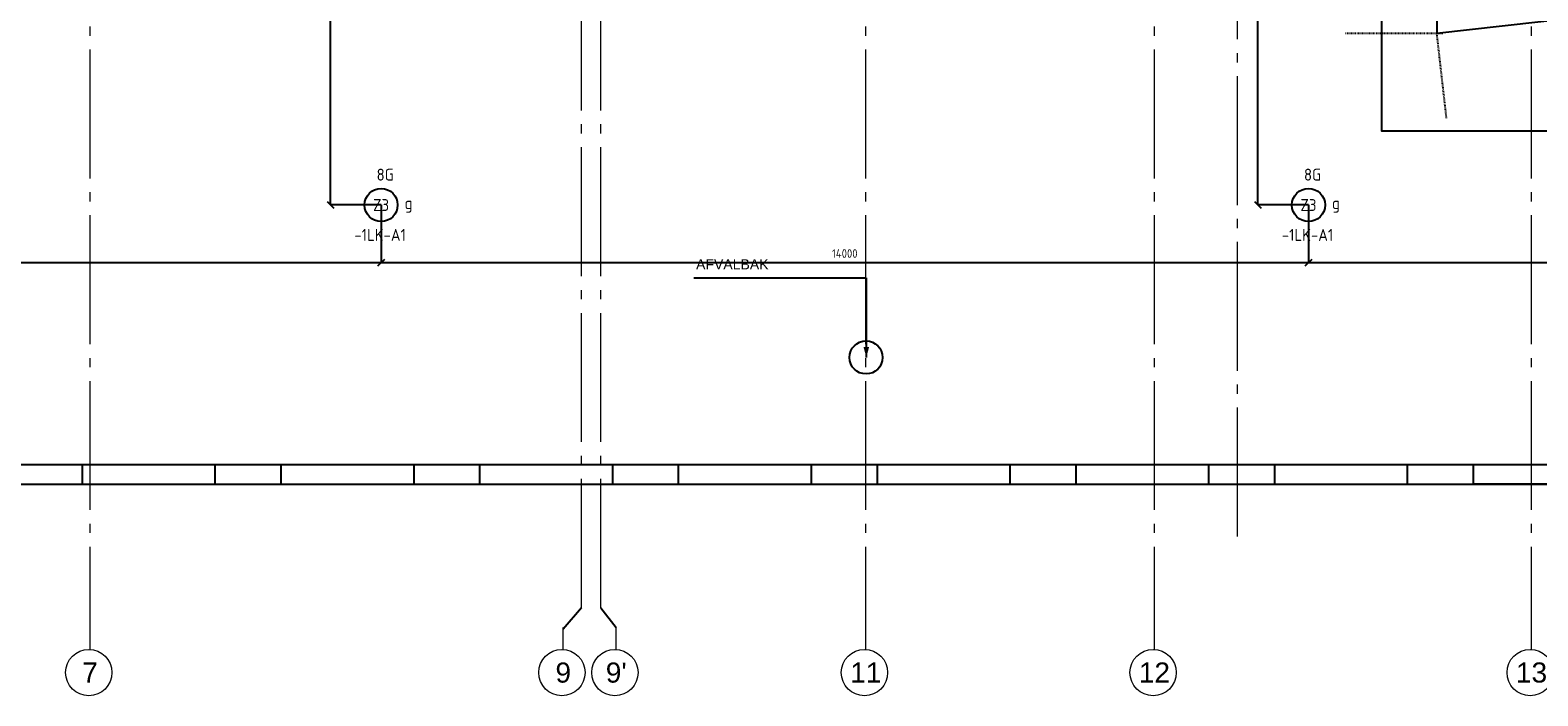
# Model space of a CAD drawing. Header units: millimetres. Extents: x -38031 to 123247, y -16330 to 129979.
# Tile 5 of 235: x -12615 to 10146, y -16330 to -6289. Entities that reach past the tile are written whole.
import ezdxf
from ezdxf.enums import TextEntityAlignment as Align

# ---------------------------------------------------------------- set-up
doc = ezdxf.new("R2010")
doc.units = ezdxf.units.MM
doc.header["$LTSCALE"] = 50
doc.linetypes.add('STYLE_01', pattern=[0.41664, 0.20828, -0.20836])
doc.linetypes.add('STYLE_11', pattern=[5, 3.888855, -0.416718, 0.277786, -0.416641])
for name, color, linetype in [('AL$1A---_ALGEMEEN', 8, 'Continuous'), ('AT$1A---_TEKST100', 8, 'Continuous'), ('BOUWKUNDIG', 8, 'Continuous'), ('EL6311--buitenverlichting', 3, 'Continuous'), ('maatvoering', 1, 'Continuous')]:
    doc.layers.add(name, color=color, linetype=linetype)
doc.layers.add('stramien', color=1, linetype='STYLE_11', lineweight=15)
doc.styles.add('Arial', font='ARIAL.TTF')
doc.styles.add('BURO-018', font='iso.shx', dxfattribs={"height": 90})
doc.styles.get("Standard").update_dxf_attribs({"font": 'iso.shx'})
doc.dimstyles.new('STABICAD', dxfattribs={"dimscale": 100, "dimtxt": 1.3, "dimasz": 1, "dimexe": 0, "dimexo": 0, "dimgap": 1.5, "dimtad": 0, "dimdec": 0, "dimrnd": 10, "dimzin": 0, "dimdsep": 46, "dimtxsty": 'Standard', "dimblk1": 'OBLIQUE', "dimblk2": 'OBLIQUE', "dimsah": 1, "dimcen": -3, "dimclrd": 1, "dimclre": 1, "dimclrt": 1, "dimadec": 0, "dimazin": 0, "dimtfac": 1, "dimtdec": 0, "dimtofl": 0, "dimtmove": 2, "dimatfit": 3, "dimfxl": 0, "dimtvp": 1.055556, "dimtolj": 1, "dimtzin": 0, "dimarcsym": 0})

# ---------------------------------------------------------------- blocks, each defined once
blk = doc.blocks.new('1115B3A')
at = {"color": 0, "linetype": 'Continuous'}
blk.add_circle((0, 0), 2.5, dxfattribs=at)
at = {"color": 0, "linetype": 'Continuous', "style": 'BURO-018'}
for tag, p in [('E_GKAST', (0, 8)), ('E_GROEP', (0, 5)), ('E_SGROEP', (4.5, 5)), ('E_ARMCODE', (0, 0)), ('E_SLET', (4.5, -1))]:
    blk.add_attdef(tag, text='', height=1.8, dxfattribs=at).set_placement(p, align=Align.MIDDLE)
blk = doc.blocks.new('Group-25')
at = {"layer": 'AL$1A---_ALGEMEEN', "color": 0}
for points in [[(-47186, -41715), (-89786, -41715), (-89786, -30875)], [(-9201, -41421), (-9186, -41421), (-9186, -41421), (-47186, -41421)]]:
    blk.add_lwpolyline(points, dxfattribs=at)
at = {"color": 0}
for points in [[(-68186, -41415), (-66186, -41415), (-66186, -41715), (-68186, -41715)], [(-65186, -41415), (-63186, -41415), (-63186, -41715), (-65186, -41715)], [(-62186, -41415), (-60186, -41415), (-60186, -41715), (-62186, -41715)], [(-59186, -41415), (-57186, -41415), (-57186, -41715), (-59186, -41715)], [(-56186, -41415), (-54186, -41415), (-54186, -41715), (-56186, -41715)], [(-47186, -41415), (-45186, -41415), (-45186, -41715), (-47186, -41715)]]:
    blk.add_wipeout(points, dxfattribs=at).dxf.layer = 'AL$1A---_ALGEMEEN'
at = {"layer": 'AL$1A---_ALGEMEEN', "color": 0}
for p, q in [((-89161, -41415), (-47186, -41415)), ((-47186, -41709), (-9181, -41709))]:
    blk.add_line(p, q, dxfattribs=at)
for points in [[(-68186, -41415), (-66186, -41415), (-66186, -41715), (-68186, -41715)], [(-65186, -41415), (-63186, -41415), (-63186, -41715), (-65186, -41715)], [(-62186, -41415), (-60186, -41415), (-60186, -41715), (-62186, -41715)], [(-59186, -41415), (-57186, -41415), (-57186, -41715), (-59186, -41715)], [(-56186, -41415), (-54186, -41415), (-54186, -41715), (-56186, -41715)], [(-47186, -41415), (-45186, -41415), (-45186, -41715), (-47186, -41715)]]:
    blk.add_lwpolyline(points, close=True, dxfattribs=at)
at = {"color": 0}
for points in [[(-53186, -41415), (-51186, -41415), (-51186, -41715), (-53186, -41715)], [(-50186, -41415), (-48186, -41415), (-48186, -41715), (-50186, -41715)]]:
    blk.add_wipeout(points, dxfattribs=at).dxf.layer = 'AL$1A---_ALGEMEEN'
at = {"layer": 'AL$1A---_ALGEMEEN', "color": 0}
for points in [[(-53186, -41415), (-51186, -41415), (-51186, -41715), (-53186, -41715)], [(-50186, -41415), (-48186, -41415), (-48186, -41715), (-50186, -41715)]]:
    blk.add_lwpolyline(points, close=True, dxfattribs=at)
blk = doc.blocks.new('txt-afvalbak')
at = {"layer": 'AL$1A---_ALGEMEEN', "color": 0}
for p, q in [((-2606, 1200), (0, 1200)), ((0, 1200), (0, 0))]:
    blk.add_line(p, q, dxfattribs=at)
blk.add_solid([(0, 0), (-43, 159), (43, 159)], dxfattribs=at)
at = {"layer": 'AT$1A---_TEKST100', "insert": (-2570, 1480), "char_height": 151.52, "attachment_point": 1, "line_spacing_factor": 0.967741, "style": 'Arial'}
blk.add_mtext('{\\C256;\\lAFVALBAK}', dxfattribs=at)
blk = doc.blocks.new('200254 W 210 11-06-2007')
at = {"layer": 'AL$1A---_ALGEMEEN'}
for p, q in [((-40489, -39988), (-40766, -40310)), ((-40199, -39988), (-39966, -40289))]:
    blk.add_line(p, q, dxfattribs=at)
at = {"layer": 'AL$1A---_ALGEMEEN', "linetype": 'Continuous'}
blk.add_lwpolyline([(-27578, -31017), (-27578, -31323), (-9864, -29333), (-9864, -29317), (-9864, -22679), (-10168, -22707), (-10168, -29061)], close=True, dxfattribs=at)
at = {"linetype": 'Continuous'}
blk.add_wipeout([(-39636, -40967), (-39638, -41002), (-39643, -41036), (-39652, -41069), (-39663, -41101), (-39678, -41132), (-39695, -41162), (-39716, -41189), (-39739, -41215), (-39764, -41238), (-39792, -41258), (-39821, -41276), (-39852, -41291), (-39885, -41302), (-39918, -41311), (-39952, -41316), (-39986, -41317), (-40021, -41316), (-40055, -41311), (-40088, -41302), (-40120, -41291), (-40151, -41276), (-40181, -41258), (-40208, -41238), (-40234, -41215), (-40257, -41189), (-40277, -41162), (-40295, -41132), (-40310, -41101), (-40321, -41069), (-40330, -41036), (-40335, -41002), (-40336, -40967), (-40335, -40933), (-40330, -40899), (-40321, -40866), (-40310, -40833), (-40295, -40802), (-40277, -40773), (-40257, -40745), (-40234, -40720), (-40208, -40697), (-40181, -40676), (-40151, -40659), (-40120, -40644), (-40088, -40632), (-40055, -40624), (-40021, -40619), (-39986, -40617), (-39952, -40619), (-39918, -40624), (-39885, -40632), (-39852, -40644), (-39821, -40659), (-39792, -40676), (-39764, -40697), (-39739, -40720), (-39716, -40745), (-39695, -40773), (-39678, -40802), (-39663, -40833), (-39652, -40866), (-39643, -40899), (-39638, -40933)], dxfattribs=at).dxf.layer = 'stramien'
at = {"layer": 'stramien', "linetype": 'Continuous'}
blk.add_line((-39966, -40626), (-39966, -40289), dxfattribs=at)
blk.add_circle((-39986, -40967), 350, dxfattribs=at)
at = {"layer": 'AL$1A---_ALGEMEEN'}
blk.add_blockref('Group-25', (20162, 3587), dxfattribs=at)
at = {"layer": 'stramien', "insert": (-39966, -40815), "char_height": 303, "attachment_point": 2, "line_spacing_factor": 0.967741, "style": 'Arial'}
blk.add_mtext("{\\C1;\\l9'}", dxfattribs=at)
at = {"layer": 'AL$1A---_ALGEMEEN', "linetype": 'STYLE_01'}
for p, q in [((-28955, -31323), (-27490, -31323)), ((-27432, -32603), (-27578, -31323))]:
    blk.add_line(p, q, dxfattribs=at)
at = {"layer": 'AL$1A---_ALGEMEEN'}
blk.add_lwpolyline([(-28410, -18140), (-12100, -18140), (-12100, -32800), (-28410, -32800)], close=True, dxfattribs=at)
blk.add_circle((-36195, -36213), 250, dxfattribs=at)
at = {"layer": 'stramien', "ltscale": 10}
for p, q in [((-40199, -39988), (-40199, 36216)), ((-36199, -41014), (-36199, 36216)), ((-31842, -41014), (-31842, 36216)), ((-26149, -41014), (-26149, 36216)), ((-30589, -38915), (-30589, -9965)), ((-40489, -39988), (-40489, -10069)), ((-47909, -41014), (-47909, -10693))]:
    blk.add_line(p, q, dxfattribs=at)
at = {"layer": 'AL$1A---_ALGEMEEN'}
blk.add_blockref('txt-afvalbak', (-36191, -36213), dxfattribs=at)
at = {"linetype": 'Continuous'}
blk.add_wipeout([(-40436, -40967), (-40438, -41002), (-40443, -41036), (-40452, -41069), (-40463, -41101), (-40478, -41132), (-40495, -41162), (-40516, -41189), (-40539, -41215), (-40564, -41238), (-40592, -41258), (-40621, -41276), (-40652, -41291), (-40685, -41302), (-40718, -41311), (-40752, -41316), (-40786, -41317), (-40821, -41316), (-40855, -41311), (-40888, -41302), (-40920, -41291), (-40951, -41276), (-40981, -41258), (-41008, -41238), (-41034, -41215), (-41057, -41189), (-41077, -41162), (-41095, -41132), (-41110, -41101), (-41121, -41069), (-41130, -41036), (-41135, -41002), (-41136, -40967), (-41135, -40933), (-41130, -40899), (-41121, -40866), (-41110, -40833), (-41095, -40802), (-41077, -40773), (-41057, -40745), (-41034, -40720), (-41008, -40697), (-40981, -40676), (-40951, -40659), (-40920, -40644), (-40888, -40632), (-40855, -40624), (-40821, -40619), (-40786, -40617), (-40752, -40619), (-40718, -40624), (-40685, -40632), (-40652, -40644), (-40621, -40659), (-40592, -40676), (-40564, -40697), (-40539, -40720), (-40516, -40745), (-40495, -40773), (-40478, -40802), (-40463, -40833), (-40452, -40866), (-40443, -40899), (-40438, -40933)], dxfattribs=at).dxf.layer = 'stramien'
at = {"layer": 'stramien', "linetype": 'Continuous'}
blk.add_line((-40766, -40626), (-40766, -40289), dxfattribs=at)
blk.add_circle((-40786, -40967), 350, dxfattribs=at)
at = {"layer": 'stramien', "insert": (-40766, -40815), "char_height": 303, "attachment_point": 2, "line_spacing_factor": 0.967741, "style": 'Arial'}
blk.add_mtext('{\\C1;\\l9}', dxfattribs=at)
at = {"linetype": 'Continuous'}
for points in [[(-47579, -40967), (-47581, -41001), (-47586, -41035), (-47594, -41068), (-47606, -41101), (-47620, -41132), (-47638, -41161), (-47658, -41189), (-47682, -41214), (-47707, -41237), (-47735, -41258), (-47764, -41276), (-47795, -41290), (-47827, -41302), (-47861, -41310), (-47895, -41315), (-47929, -41317), (-47963, -41315), (-47997, -41310), (-48031, -41302), (-48063, -41290), (-48094, -41276), (-48123, -41258), (-48151, -41237), (-48177, -41214), (-48200, -41189), (-48220, -41161), (-48238, -41132), (-48252, -41101), (-48264, -41068), (-48272, -41035), (-48277, -41001), (-48279, -40967), (-48277, -40933), (-48272, -40899), (-48264, -40865), (-48252, -40833), (-48238, -40802), (-48220, -40772), (-48200, -40745), (-48177, -40719), (-48151, -40696), (-48123, -40676), (-48094, -40658), (-48063, -40643), (-48031, -40632), (-47997, -40624), (-47963, -40619), (-47929, -40617), (-47895, -40619), (-47861, -40624), (-47827, -40632), (-47795, -40643), (-47764, -40658), (-47735, -40676), (-47707, -40696), (-47682, -40719), (-47658, -40745), (-47638, -40772), (-47620, -40802), (-47606, -40833), (-47594, -40865), (-47586, -40899), (-47581, -40933)], [(-35869, -40967), (-35871, -41001), (-35876, -41035), (-35884, -41068), (-35896, -41101), (-35910, -41132), (-35928, -41161), (-35948, -41189), (-35972, -41214), (-35997, -41237), (-36025, -41258), (-36054, -41276), (-36085, -41290), (-36117, -41302), (-36151, -41310), (-36185, -41315), (-36219, -41317), (-36253, -41315), (-36287, -41310), (-36321, -41302), (-36353, -41290), (-36384, -41276), (-36413, -41258), (-36441, -41237), (-36467, -41214), (-36490, -41189), (-36510, -41161), (-36528, -41132), (-36542, -41101), (-36554, -41068), (-36562, -41035), (-36567, -41001), (-36569, -40967), (-36567, -40933), (-36562, -40899), (-36554, -40865), (-36542, -40833), (-36528, -40802), (-36510, -40772), (-36490, -40745), (-36467, -40719), (-36441, -40696), (-36413, -40676), (-36384, -40658), (-36353, -40643), (-36321, -40632), (-36287, -40624), (-36253, -40619), (-36219, -40617), (-36185, -40619), (-36151, -40624), (-36117, -40632), (-36085, -40643), (-36054, -40658), (-36025, -40676), (-35997, -40696), (-35972, -40719), (-35948, -40745), (-35928, -40772), (-35910, -40802), (-35896, -40833), (-35884, -40865), (-35876, -40899), (-35871, -40933)], [(-31512, -40967), (-31514, -41001), (-31519, -41035), (-31527, -41068), (-31539, -41101), (-31553, -41132), (-31571, -41161), (-31591, -41189), (-31615, -41214), (-31640, -41237), (-31668, -41258), (-31697, -41276), (-31728, -41290), (-31760, -41302), (-31794, -41310), (-31828, -41315), (-31862, -41317), (-31896, -41315), (-31930, -41310), (-31964, -41302), (-31996, -41290), (-32027, -41276), (-32056, -41258), (-32084, -41237), (-32110, -41214), (-32133, -41189), (-32153, -41161), (-32171, -41132), (-32185, -41101), (-32197, -41068), (-32205, -41035), (-32210, -41001), (-32212, -40967), (-32210, -40933), (-32205, -40899), (-32197, -40865), (-32185, -40833), (-32171, -40802), (-32153, -40772), (-32133, -40745), (-32110, -40719), (-32084, -40696), (-32056, -40676), (-32027, -40658), (-31996, -40643), (-31964, -40632), (-31930, -40624), (-31896, -40619), (-31862, -40617), (-31828, -40619), (-31794, -40624), (-31760, -40632), (-31728, -40643), (-31697, -40658), (-31668, -40676), (-31640, -40696), (-31615, -40719), (-31591, -40745), (-31571, -40772), (-31553, -40802), (-31539, -40833), (-31527, -40865), (-31519, -40899), (-31514, -40933)], [(-25819, -40967), (-25821, -41001), (-25826, -41035), (-25834, -41068), (-25846, -41101), (-25860, -41132), (-25878, -41161), (-25898, -41189), (-25922, -41214), (-25947, -41237), (-25975, -41258), (-26004, -41276), (-26035, -41290), (-26067, -41302), (-26101, -41310), (-26135, -41315), (-26169, -41317), (-26203, -41315), (-26237, -41310), (-26271, -41302), (-26303, -41290), (-26334, -41276), (-26363, -41258), (-26391, -41237), (-26417, -41214), (-26440, -41189), (-26460, -41161), (-26478, -41132), (-26492, -41101), (-26504, -41068), (-26512, -41035), (-26517, -41001), (-26519, -40967), (-26517, -40933), (-26512, -40899), (-26504, -40865), (-26492, -40833), (-26478, -40802), (-26460, -40772), (-26440, -40745), (-26417, -40719), (-26391, -40696), (-26363, -40676), (-26334, -40658), (-26303, -40643), (-26271, -40632), (-26237, -40624), (-26203, -40619), (-26169, -40617), (-26135, -40619), (-26101, -40624), (-26067, -40632), (-26035, -40643), (-26004, -40658), (-25975, -40676), (-25947, -40696), (-25922, -40719), (-25898, -40745), (-25878, -40772), (-25860, -40802), (-25846, -40833), (-25834, -40865), (-25826, -40899), (-25821, -40933)]]:
    blk.add_wipeout(points, dxfattribs=at).dxf.layer = 'stramien'
at = {"layer": 'stramien', "linetype": 'Continuous'}
for p, q in [((-47909, -40626), (-47909, -40288)), ((-36199, -40626), (-36199, -40288)), ((-31842, -40626), (-31842, -40288)), ((-26149, -40626), (-26149, -40288))]:
    blk.add_line(p, q, dxfattribs=at)
for centre in [(-47929, -40967), (-36219, -40967), (-31862, -40967), (-26169, -40967)]:
    blk.add_circle(centre, 350, dxfattribs=at)
at = {"layer": 'stramien', "char_height": 303, "attachment_point": 2, "line_spacing_factor": 0.967741, "style": 'Arial'}
for s, insert in [('{\\C1;\\l7}', (-47909, -40814)), ('{\\C1;\\l11}', (-36199, -40814)), ('{\\C1;\\l12}', (-31842, -40814)), ('{\\C1;\\l13}', (-26149, -40814))]:
    blk.add_mtext(s, dxfattribs=dict(at, insert=insert))
blk = doc.blocks.new('_Oblique')
at = {"color": 0, "linetype": 'ByBlock', "lineweight": -2}
blk.add_line((-0.5, -0.5), (0.5, 0.5), dxfattribs=at)
blk = doc.blocks.new('*D288')
at = {"layer": 'maatvoering', "color": 1, "lineweight": -2}
for p, q in [((-21317, -8926), (-21317, -9796)), ((-7317, -8926), (-7317, -9796)), ((-21317, -9796), (-7317, -9796))]:
    blk.add_line(p, q, dxfattribs=at)
at = {"layer": 'maatvoering', "color": 1, "lineweight": -2, "xscale": 100, "yscale": 100, "zscale": 100, "rotation": 180}
blk.add_blockref('_Oblique', (-21317, -9796), dxfattribs=at)
at = {"layer": 'maatvoering', "color": 1, "lineweight": -2, "xscale": 100, "yscale": 100, "zscale": 100}
blk.add_blockref('_Oblique', (-7317, -9796), dxfattribs=at)
at = {"layer": 'maatvoering', "color": 1, "insert": (-14317, -9658), "char_height": 130, "attachment_point": 5}
blk.add_mtext('\\A1;14000', dxfattribs=at)
blk = doc.blocks.new('*D289')
at = {"layer": 'maatvoering', "color": 1, "lineweight": -2}
for p, q in [((-7317, -8926), (-7317, -9796)), ((6683, -8926), (6683, -9796)), ((-7317, -9796), (6683, -9796))]:
    blk.add_line(p, q, dxfattribs=at)
at = {"layer": 'maatvoering', "color": 1, "lineweight": -2, "xscale": 100, "yscale": 100, "zscale": 100, "rotation": 180}
blk.add_blockref('_Oblique', (-7317, -9796), dxfattribs=at)
at = {"layer": 'maatvoering', "color": 1, "lineweight": -2, "xscale": 100, "yscale": 100, "zscale": 100}
blk.add_blockref('_Oblique', (6683, -9796), dxfattribs=at)
at = {"layer": 'maatvoering', "color": 1, "insert": (-317, -9658), "char_height": 130, "attachment_point": 5}
blk.add_mtext('\\A1;14000', dxfattribs=at)
blk = doc.blocks.new('*D290')
at = {"layer": 'maatvoering', "color": 1, "lineweight": -2}
for p, q in [((6683, -8926), (6683, -9796)), ((20683, -8926), (20683, -9796)), ((6683, -9796), (20683, -9796))]:
    blk.add_line(p, q, dxfattribs=at)
at = {"layer": 'maatvoering', "color": 1, "lineweight": -2, "xscale": 100, "yscale": 100, "zscale": 100, "rotation": 180}
blk.add_blockref('_Oblique', (6683, -9796), dxfattribs=at)
at = {"layer": 'maatvoering', "color": 1, "lineweight": -2, "xscale": 100, "yscale": 100, "zscale": 100}
blk.add_blockref('_Oblique', (20683, -9796), dxfattribs=at)
at = {"layer": 'maatvoering', "color": 1, "insert": (13683, -9658), "char_height": 130, "attachment_point": 5}
blk.add_mtext('\\A1;14000', dxfattribs=at)
blk = doc.blocks.new('*D297')
at = {"layer": 'maatvoering', "color": 1, "lineweight": -2}
for p, q in [((-7317, -2301), (-8081, -2301)), ((-8081, -8926), (-8081, -2301)), ((-7317, -8926), (-8081, -8926))]:
    blk.add_line(p, q, dxfattribs=at)
at = {"layer": 'maatvoering', "color": 1, "lineweight": -2, "xscale": 100, "yscale": 100, "zscale": 100}
for p, rotation in [((-8081, -2301), 90), ((-8081, -8926), 270)]:
    blk.add_blockref('_Oblique', p, dxfattribs=dict(at, rotation=rotation))
at = {"layer": 'maatvoering', "color": 1, "insert": (-8218, -5614), "char_height": 130, "attachment_point": 5, "rotation": 90}
blk.add_mtext('\\A1;6630', dxfattribs=at)
blk = doc.blocks.new('*D298')
at = {"layer": 'maatvoering', "color": 1, "lineweight": -2}
for p, q in [((6683, 486), (5919, 486)), ((5919, -8926), (5919, 486)), ((6683, -8926), (5919, -8926))]:
    blk.add_line(p, q, dxfattribs=at)
at = {"layer": 'maatvoering', "color": 1, "lineweight": -2, "xscale": 100, "yscale": 100, "zscale": 100}
for p, rotation in [((5919, 486), 90), ((5919, -8926), 270)]:
    blk.add_blockref('_Oblique', p, dxfattribs=dict(at, rotation=rotation))
at = {"layer": 'maatvoering', "color": 1, "insert": (5782, -4220), "char_height": 130, "attachment_point": 5, "rotation": 90}
blk.add_mtext('\\A1;9410', dxfattribs=at)

msp = doc.modelspace()

# ---------------------------------------------------------------- block references
at = {"layer": 'BOUWKUNDIG'}
msp.add_blockref('200254 W 210 11-06-2007', (36199, 24987.6), dxfattribs=at)

# ---------------------------------------------------------------- next in the draw order: block references
at = {"layer": 'EL6311--buitenverlichting'}
ref = msp.add_blockref('1115B3A', (-7317.2, -8926.4), dxfattribs=dict(at, xscale=100, yscale=100, zscale=100, rotation=90))
ref.add_attrib('E_ARMCODE', 'Z3', dxfattribs={"layer": '0', "color": 1, "linetype": 'Continuous', "height": 180, "style": 'BURO-018'}).set_placement((-7317.2, -8926.4), align=Align.MIDDLE)
ref.add_attrib('E_SLET', 'g', dxfattribs={"layer": '0', "color": 1, "linetype": 'Continuous', "height": 180, "style": 'BURO-018'}).set_placement((-6902, -8925.1), align=Align.MIDDLE)
ref.add_attrib('E_GROEP', '8G', dxfattribs={"layer": '0', "color": 1, "linetype": 'Continuous', "height": 180, "style": 'BURO-018'}).set_placement((-7255.1, -8468.7), align=Align.MIDDLE)
ref.add_attrib('E_GKAST', '-1LK-A1', dxfattribs={"layer": '0', "color": 1, "linetype": 'Continuous', "height": 180, "style": 'BURO-018'}).set_placement((-7331.7, -9377.9), align=Align.MIDDLE)
ref = msp.add_blockref('1115B3A', (6682.8, -8926.4), dxfattribs=dict(at, xscale=100, yscale=100, zscale=100, rotation=90))
ref.add_attrib('E_ARMCODE', 'Z3', dxfattribs={"layer": '0', "color": 1, "linetype": 'Continuous', "height": 180, "style": 'BURO-018'}).set_placement((6682.8, -8926.4), align=Align.MIDDLE)
ref.add_attrib('E_SLET', 'g', dxfattribs={"layer": '0', "color": 1, "linetype": 'Continuous', "height": 180, "style": 'BURO-018'}).set_placement((7098, -8925.1), align=Align.MIDDLE)
ref.add_attrib('E_GROEP', '8G', dxfattribs={"layer": '0', "color": 1, "linetype": 'Continuous', "height": 180, "style": 'BURO-018'}).set_placement((6744.9, -8468.7), align=Align.MIDDLE)
ref.add_attrib('E_GKAST', '-1LK-A1', dxfattribs={"layer": '0', "color": 1, "linetype": 'Continuous', "height": 180, "style": 'BURO-018'}).set_placement((6668.3, -9377.9), align=Align.MIDDLE)

# ---------------------------------------------------------------- next in the draw order: dimensions: what is measured, and where the dimension line sits
at = {"layer": 'maatvoering'}
for base, p1, p2, picture, middle in [((5919.4, 485.5), (6682.8, -8926.4), (6682.8, 485.5), '*D298', (5782.2, -4220.5)), ((-8080.6, -2301.1), (-7317.2, -8926.4), (-7317.2, -2301.1), '*D297', (-8217.8, -5613.8))]:
    dim = msp.add_linear_dim(base=base, p1=p1, p2=p2, angle=90, dimstyle='STABICAD', override={"dimzin": 8, "dimfxl": 50}, dxfattribs=at)
    dim.commit()
    dim.dimension.update_dxf_attribs({"geometry": picture, "text_midpoint": middle})
for base, p1, p2, picture, middle in [((-7317.2, -9795.7), (-21317.2, -8926.4), (-7317.2, -8926.4), '*D288', (-14317.2, -9658.4)), ((6682.8, -9795.7), (-7317.2, -8926.4), (6682.8, -8926.4), '*D289', (-317.2, -9658.4)), ((20682.8, -9795.7), (6682.8, -8926.4), (20682.8, -8926.4), '*D290', (13682.8, -9658.4))]:
    dim = msp.add_linear_dim(base=base, p1=p1, p2=p2, dimstyle='STABICAD', override={"dimzin": 8, "dimfxl": 50}, dxfattribs=at)
    dim.commit()
    dim.dimension.update_dxf_attribs({"geometry": picture, "text_midpoint": middle})

doc.saveas('drawing.dxf')
